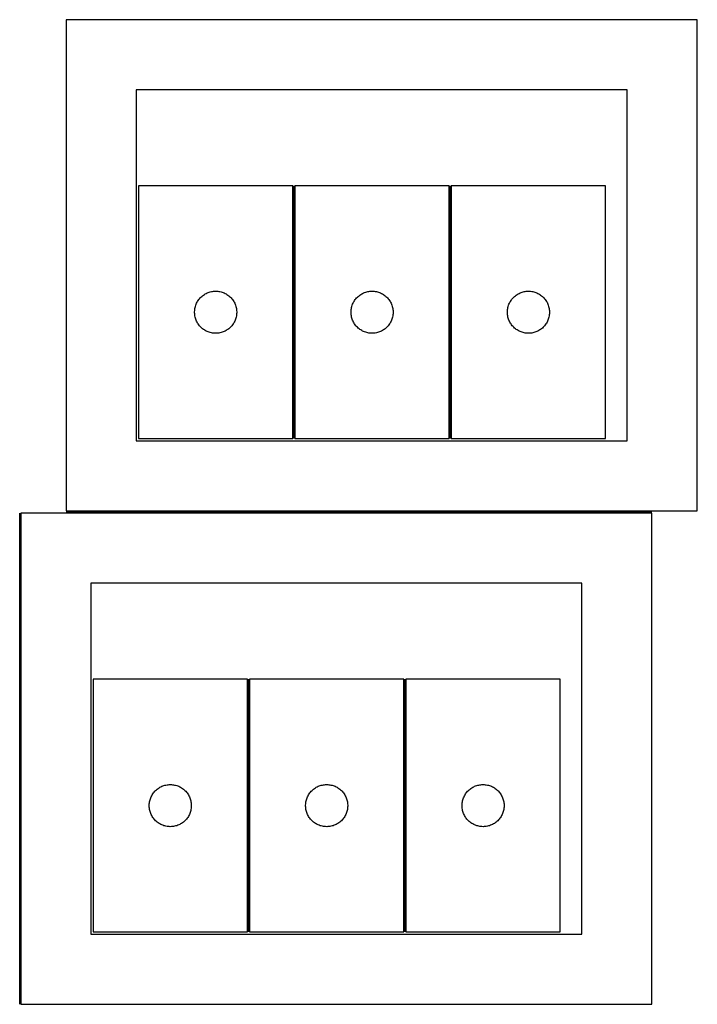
# Model space of a CAD drawing. Header units: millimetres. Extents: x 7 to 1493, y 7 to 2993.
# Tile 3 of 13: x 909 to 1392, y 7 to 708. Entities that reach past the tile are written whole.
import ezdxf

# ---------------------------------------------------------------- set-up
doc = ezdxf.new("R2010")
doc.units = ezdxf.units.MM
doc.layers.add('COMMON', color=5, linetype='CONTINUOUS', true_color=0x0000ff)
doc.layers.add('CUT', color=7, linetype='CONTINUOUS', true_color=0x000000)

msp = doc.modelspace()

# ---------------------------------------------------------------- linework, layer by layer
at = {"layer": 'COMMON'}
for p, q in [((1104.287343, 589.609833), (1104.287343, 409.609833)), ((1215.787344, 589.609833), (1215.787344, 409.609833)), ((908.799609, 6.524778), (908.799609, 356.524778)), ((1359.549609, 357.274779), (941.927599, 357.274779)), ((1071.93398, 238.085098), (1071.93398, 58.085098)), ((1183.433981, 238.085098), (1183.433981, 58.085098))]:
    msp.add_line(p, q, dxfattribs=at)
at = {"layer": 'CUT'}
for p, q in [((1391.927599, 708.024779), (941.927599, 708.024779)), ((941.927599, 708.024779), (941.927599, 358.024779)), ((1391.927599, 358.024779), (1391.927599, 708.024779)), ((1341.927599, 658.024779), (991.927599, 658.024779)), ((991.927599, 658.024779), (991.927599, 408.024779)), ((1341.927599, 408.024779), (1341.927599, 658.024779)), ((1103.537343, 589.609833), (993.537343, 589.609833)), ((993.537343, 589.609833), (993.537343, 409.609833)), ((1103.537343, 409.609833), (1103.537343, 589.609833)), ((1215.037344, 589.609833), (1105.037344, 589.609833)), ((1105.037344, 589.609833), (1105.037344, 409.609833)), ((1215.037344, 409.609833), (1215.037344, 589.609833)), ((1216.537345, 589.609833), (1216.537345, 409.609833)), ((1326.537345, 589.609833), (1216.537345, 589.609833)), ((1326.537345, 409.609833), (1326.537345, 589.609833)), ((1039.846026, 511.835258), (1040.4869, 512.266466)), ((1040.4869, 512.266466), (1041.149122, 512.664112)), ((1041.149122, 512.664112), (1041.830936, 513.027139)), ((1041.830936, 513.027139), (1042.530534, 513.354586)), ((1042.530534, 513.354586), (1043.246062, 513.645585)), ((1043.246062, 513.645585), (1043.97562, 513.899364)), ((1043.97562, 513.899364), (1044.717276, 514.115249)), ((1044.717276, 514.115249), (1045.469062, 514.292668)), ((1045.469062, 514.292668), (1046.228984, 514.431151)), ((1046.228984, 514.431151), (1046.995028, 514.530331)), ((1046.995028, 514.530331), (1047.765162, 514.589944)), ((1047.765162, 514.589944), (1048.537343, 514.609833)), ((1048.537343, 514.609833), (1049.309524, 514.589944)), ((1049.309524, 514.589944), (1050.079658, 514.530331)), ((1050.079658, 514.530331), (1050.845702, 514.431151)), ((1050.845702, 514.431151), (1051.605624, 514.292668)), ((1051.605624, 514.292668), (1052.35741, 514.115249)), ((1052.35741, 514.115249), (1053.099065, 513.899364)), ((1053.099065, 513.899364), (1053.828624, 513.645585)), ((1053.828624, 513.645585), (1054.544151, 513.354586)), ((1054.544151, 513.354586), (1055.24375, 513.027139)), ((1055.24375, 513.027139), (1055.925564, 512.664112)), ((1055.925564, 512.664112), (1056.587786, 512.266466)), ((1056.587786, 512.266466), (1057.228659, 511.835258)), ((1151.346027, 511.835258), (1151.986901, 512.266466)), ((1151.986901, 512.266466), (1152.649123, 512.664112)), ((1152.649123, 512.664112), (1153.330937, 513.027139)), ((1153.330937, 513.027139), (1154.030535, 513.354586)), ((1154.030535, 513.354586), (1154.746063, 513.645585)), ((1154.746063, 513.645585), (1155.475621, 513.899364)), ((1155.475621, 513.899364), (1156.217277, 514.115249)), ((1156.217277, 514.115249), (1156.969063, 514.292668)), ((1156.969063, 514.292668), (1157.728985, 514.431151)), ((1157.728985, 514.431151), (1158.495029, 514.530331)), ((1158.495029, 514.530331), (1159.265163, 514.589944)), ((1159.265163, 514.589944), (1160.037344, 514.609833)), ((1160.037344, 514.609833), (1160.809525, 514.589944)), ((1160.809525, 514.589944), (1161.579659, 514.530331)), ((1161.579659, 514.530331), (1162.345703, 514.431151)), ((1162.345703, 514.431151), (1163.105625, 514.292668)), ((1163.105625, 514.292668), (1163.857411, 514.115249)), ((1163.857411, 514.115249), (1164.599066, 513.899364)), ((1164.599066, 513.899364), (1165.328625, 513.645585)), ((1165.328625, 513.645585), (1166.044152, 513.354586)), ((1166.044152, 513.354586), (1166.743751, 513.027139)), ((1166.743751, 513.027139), (1167.425565, 512.664112)), ((1167.425565, 512.664112), (1168.087787, 512.266466)), ((1168.087787, 512.266466), (1168.72866, 511.835258)), ((1262.846028, 511.835258), (1263.486902, 512.266466)), ((1263.486902, 512.266466), (1264.149124, 512.664112)), ((1264.149124, 512.664112), (1264.830938, 513.027139)), ((1264.830938, 513.027139), (1265.530536, 513.354586)), ((1265.530536, 513.354586), (1266.246064, 513.645585)), ((1266.246064, 513.645585), (1266.975622, 513.899364)), ((1266.975622, 513.899364), (1267.717278, 514.115249)), ((1267.717278, 514.115249), (1268.469064, 514.292668)), ((1268.469064, 514.292668), (1269.228986, 514.431151)), ((1269.228986, 514.431151), (1269.99503, 514.530331)), ((1269.99503, 514.530331), (1270.765164, 514.589944)), ((1270.765164, 514.589944), (1271.537345, 514.609833)), ((1271.537345, 514.609833), (1272.309526, 514.589944)), ((1272.309526, 514.589944), (1273.07966, 514.530331)), ((1273.07966, 514.530331), (1273.845704, 514.431151)), ((1273.845704, 514.431151), (1274.605626, 514.292668)), ((1274.605626, 514.292668), (1275.357412, 514.115249)), ((1275.357412, 514.115249), (1276.099067, 513.899364)), ((1276.099067, 513.899364), (1276.828626, 513.645585)), ((1276.828626, 513.645585), (1277.544153, 513.354586)), ((1277.544153, 513.354586), (1278.243752, 513.027139)), ((1278.243752, 513.027139), (1278.925566, 512.664112)), ((1278.925566, 512.664112), (1279.587788, 512.266466)), ((1279.587788, 512.266466), (1280.228661, 511.835258)), ((1034.370004, 504.537969), (1034.642483, 505.260751)), ((1034.642483, 505.260751), (1034.951809, 505.968549)), ((1034.951809, 505.968549), (1035.297161, 506.659484)), ((1035.297161, 506.659484), (1035.677623, 507.331725)), ((1035.677623, 507.331725), (1036.092188, 507.983489)), ((1036.092188, 507.983489), (1036.539754, 508.613047)), ((1036.539754, 508.613047), (1037.019136, 509.218731)), ((1037.019136, 509.218731), (1037.529062, 509.798933)), ((1037.529062, 509.798933), (1038.068181, 510.352116)), ((1038.068181, 510.352116), (1038.635061, 510.876812)), ((1038.635061, 510.876812), (1039.228201, 511.37163)), ((1039.228201, 511.37163), (1039.846026, 511.835258)), ((1057.228659, 511.835258), (1057.846485, 511.37163)), ((1057.846485, 511.37163), (1058.439625, 510.876812)), ((1058.439625, 510.876812), (1059.006505, 510.352116)), ((1059.006505, 510.352116), (1059.545623, 509.798933)), ((1059.545623, 509.798933), (1060.05555, 509.218731)), ((1060.05555, 509.218731), (1060.534932, 508.613047)), ((1060.534932, 508.613047), (1060.982498, 507.983489)), ((1060.982498, 507.983489), (1061.397062, 507.331725)), ((1061.397062, 507.331725), (1061.777525, 506.659484)), ((1061.777525, 506.659484), (1062.122877, 505.968549)), ((1062.122877, 505.968549), (1062.432202, 505.260751)), ((1062.432202, 505.260751), (1062.704681, 504.537969)), ((1145.870005, 504.537969), (1146.142484, 505.260751)), ((1146.142484, 505.260751), (1146.45181, 505.968549)), ((1146.45181, 505.968549), (1146.797162, 506.659484)), ((1146.797162, 506.659484), (1147.177624, 507.331725)), ((1147.177624, 507.331725), (1147.592189, 507.983489)), ((1147.592189, 507.983489), (1148.039755, 508.613047)), ((1148.039755, 508.613047), (1148.519137, 509.218731)), ((1148.519137, 509.218731), (1149.029063, 509.798933)), ((1149.029063, 509.798933), (1149.568182, 510.352116)), ((1149.568182, 510.352116), (1150.135062, 510.876812)), ((1150.135062, 510.876812), (1150.728202, 511.37163)), ((1150.728202, 511.37163), (1151.346027, 511.835258)), ((1168.72866, 511.835258), (1169.346486, 511.37163)), ((1169.346486, 511.37163), (1169.939626, 510.876812)), ((1169.939626, 510.876812), (1170.506506, 510.352116)), ((1170.506506, 510.352116), (1171.045624, 509.798933)), ((1171.045624, 509.798933), (1171.555551, 509.218731)), ((1171.555551, 509.218731), (1172.034933, 508.613047)), ((1172.034933, 508.613047), (1172.482499, 507.983489)), ((1172.482499, 507.983489), (1172.897063, 507.331725)), ((1172.897063, 507.331725), (1173.277526, 506.659484)), ((1173.277526, 506.659484), (1173.622878, 505.968549)), ((1173.622878, 505.968549), (1173.932203, 505.260751)), ((1173.932203, 505.260751), (1174.204682, 504.537969)), ((1257.370006, 504.537969), (1257.642485, 505.260751)), ((1257.642485, 505.260751), (1257.951811, 505.968549)), ((1257.951811, 505.968549), (1258.297163, 506.659484)), ((1258.297163, 506.659484), (1258.677625, 507.331725)), ((1258.677625, 507.331725), (1259.09219, 507.983489)), ((1259.09219, 507.983489), (1259.539756, 508.613047)), ((1259.539756, 508.613047), (1260.019138, 509.218731)), ((1260.019138, 509.218731), (1260.529064, 509.798933)), ((1260.529064, 509.798933), (1261.068183, 510.352116)), ((1261.068183, 510.352116), (1261.635063, 510.876812)), ((1261.635063, 510.876812), (1262.228203, 511.37163)), ((1262.228203, 511.37163), (1262.846028, 511.835258)), ((1280.228661, 511.835258), (1280.846487, 511.37163)), ((1280.846487, 511.37163), (1281.439627, 510.876812)), ((1281.439627, 510.876812), (1282.006507, 510.352116)), ((1282.006507, 510.352116), (1282.545625, 509.798933)), ((1282.545625, 509.798933), (1283.055552, 509.218731)), ((1283.055552, 509.218731), (1283.534934, 508.613047)), ((1283.534934, 508.613047), (1283.9825, 507.983489)), ((1283.9825, 507.983489), (1284.397064, 507.331725)), ((1284.397064, 507.331725), (1284.777527, 506.659484)), ((1284.777527, 506.659484), (1285.122879, 505.968549)), ((1285.122879, 505.968549), (1285.432204, 505.260751)), ((1285.432204, 505.260751), (1285.704683, 504.537969)), ((1033.542316, 499.996052), (1033.58208, 500.767465)), ((1033.542316, 499.223614), (1033.542316, 499.996052)), ((1033.58208, 498.452201), (1033.542316, 499.223614)), ((1033.58208, 500.767465), (1033.661503, 501.535808)), ((1033.661503, 497.683858), (1033.58208, 498.452201)), ((1033.661503, 501.535808), (1033.780374, 502.299044)), ((1033.780374, 502.299044), (1033.938377, 503.055149)), ((1033.938377, 503.055149), (1034.135095, 503.802117)), ((1034.135095, 503.802117), (1034.370004, 504.537969)), ((1062.704681, 504.537969), (1062.939591, 503.802117)), ((1062.939591, 503.802117), (1063.136308, 503.055149)), ((1063.136308, 503.055149), (1063.294312, 502.299044)), ((1063.294312, 502.299044), (1063.413183, 501.535808)), ((1063.413183, 501.535808), (1063.492606, 500.767465)), ((1063.492606, 498.452201), (1063.413183, 497.683858)), ((1063.492606, 500.767465), (1063.53237, 499.996052)), ((1063.53237, 499.223614), (1063.492606, 498.452201)), ((1063.53237, 499.996052), (1063.53237, 499.223614)), ((1145.042317, 499.996052), (1145.082081, 500.767465)), ((1145.042317, 499.223614), (1145.042317, 499.996052)), ((1145.082081, 498.452201), (1145.042317, 499.223614)), ((1145.082081, 500.767465), (1145.161504, 501.535808)), ((1145.161504, 497.683858), (1145.082081, 498.452201)), ((1145.161504, 501.535808), (1145.280375, 502.299044)), ((1145.280375, 502.299044), (1145.438378, 503.055149)), ((1145.438378, 503.055149), (1145.635096, 503.802117)), ((1145.635096, 503.802117), (1145.870005, 504.537969)), ((1174.204682, 504.537969), (1174.439592, 503.802117)), ((1174.439592, 503.802117), (1174.636309, 503.055149)), ((1174.636309, 503.055149), (1174.794313, 502.299044)), ((1174.794313, 502.299044), (1174.913184, 501.535808)), ((1174.913184, 501.535808), (1174.992607, 500.767465)), ((1174.992607, 498.452201), (1174.913184, 497.683858)), ((1174.992607, 500.767465), (1175.032371, 499.996052)), ((1175.032371, 499.223614), (1174.992607, 498.452201)), ((1175.032371, 499.996052), (1175.032371, 499.223614)), ((1256.542318, 499.996052), (1256.582082, 500.767465)), ((1256.542318, 499.223614), (1256.542318, 499.996052)), ((1256.582082, 498.452201), (1256.542318, 499.223614)), ((1256.582082, 500.767465), (1256.661505, 501.535808)), ((1256.661505, 497.683858), (1256.582082, 498.452201)), ((1256.661505, 501.535808), (1256.780376, 502.299044)), ((1256.780376, 502.299044), (1256.938379, 503.055149)), ((1256.938379, 503.055149), (1257.135097, 503.802117)), ((1257.135097, 503.802117), (1257.370006, 504.537969)), ((1285.704683, 504.537969), (1285.939593, 503.802117)), ((1285.939593, 503.802117), (1286.13631, 503.055149)), ((1286.13631, 503.055149), (1286.294314, 502.299044)), ((1286.294314, 502.299044), (1286.413185, 501.535808)), ((1286.413185, 501.535808), (1286.492608, 500.767465)), ((1286.492608, 498.452201), (1286.413185, 497.683858)), ((1286.492608, 500.767465), (1286.532372, 499.996052)), ((1286.532372, 499.223614), (1286.492608, 498.452201)), ((1286.532372, 499.996052), (1286.532372, 499.223614)), ((1033.780374, 496.920622), (1033.661503, 497.683858)), ((1033.938377, 496.164517), (1033.780374, 496.920622)), ((1034.135095, 495.417548), (1033.938377, 496.164517)), ((1034.370004, 494.681697), (1034.135095, 495.417548)), ((1034.642483, 493.958914), (1034.370004, 494.681697)), ((1034.951809, 493.251117), (1034.642483, 493.958914)), ((1035.297161, 492.560182), (1034.951809, 493.251117)), ((1035.677623, 491.887941), (1035.297161, 492.560182)), ((1036.092188, 491.236177), (1035.677623, 491.887941)), ((1036.539754, 490.606619), (1036.092188, 491.236177)), ((1060.982498, 491.236177), (1060.534932, 490.606619)), ((1061.397062, 491.887941), (1060.982498, 491.236177)), ((1061.777525, 492.560182), (1061.397062, 491.887941)), ((1062.122877, 493.251117), (1061.777525, 492.560182)), ((1062.432202, 493.958914), (1062.122877, 493.251117)), ((1062.704681, 494.681697), (1062.432202, 493.958914)), ((1062.939591, 495.417548), (1062.704681, 494.681697)), ((1063.136308, 496.164517), (1062.939591, 495.417548)), ((1063.294312, 496.920622), (1063.136308, 496.164517)), ((1063.413183, 497.683858), (1063.294312, 496.920622)), ((1145.280375, 496.920622), (1145.161504, 497.683858)), ((1145.438378, 496.164517), (1145.280375, 496.920622)), ((1145.635096, 495.417548), (1145.438378, 496.164517)), ((1145.870005, 494.681697), (1145.635096, 495.417548)), ((1146.142484, 493.958914), (1145.870005, 494.681697)), ((1146.45181, 493.251117), (1146.142484, 493.958914)), ((1146.797162, 492.560182), (1146.45181, 493.251117)), ((1147.177624, 491.887941), (1146.797162, 492.560182)), ((1147.592189, 491.236177), (1147.177624, 491.887941)), ((1148.039755, 490.606619), (1147.592189, 491.236177)), ((1172.482499, 491.236177), (1172.034933, 490.606619)), ((1172.897063, 491.887941), (1172.482499, 491.236177)), ((1173.277526, 492.560182), (1172.897063, 491.887941)), ((1173.622878, 493.251117), (1173.277526, 492.560182)), ((1173.932203, 493.958914), (1173.622878, 493.251117)), ((1174.204682, 494.681697), (1173.932203, 493.958914)), ((1174.439592, 495.417548), (1174.204682, 494.681697)), ((1174.636309, 496.164517), (1174.439592, 495.417548)), ((1174.794313, 496.920622), (1174.636309, 496.164517)), ((1174.913184, 497.683858), (1174.794313, 496.920622)), ((1256.780376, 496.920622), (1256.661505, 497.683858)), ((1256.938379, 496.164517), (1256.780376, 496.920622)), ((1257.135097, 495.417548), (1256.938379, 496.164517)), ((1257.370006, 494.681697), (1257.135097, 495.417548)), ((1257.642485, 493.958914), (1257.370006, 494.681697)), ((1257.951811, 493.251117), (1257.642485, 493.958914)), ((1258.297163, 492.560182), (1257.951811, 493.251117)), ((1258.677625, 491.887941), (1258.297163, 492.560182)), ((1259.09219, 491.236177), (1258.677625, 491.887941)), ((1259.539756, 490.606619), (1259.09219, 491.236177)), ((1283.9825, 491.236177), (1283.534934, 490.606619)), ((1284.397064, 491.887941), (1283.9825, 491.236177)), ((1284.777527, 492.560182), (1284.397064, 491.887941)), ((1285.122879, 493.251117), (1284.777527, 492.560182)), ((1285.432204, 493.958914), (1285.122879, 493.251117)), ((1285.704683, 494.681697), (1285.432204, 493.958914)), ((1285.939593, 495.417548), (1285.704683, 494.681697)), ((1286.13631, 496.164517), (1285.939593, 495.417548)), ((1286.294314, 496.920622), (1286.13631, 496.164517)), ((1286.413185, 497.683858), (1286.294314, 496.920622)), ((1037.019136, 490.000935), (1036.539754, 490.606619)), ((1037.529062, 489.420733), (1037.019136, 490.000935)), ((1038.068181, 488.86755), (1037.529062, 489.420733)), ((1038.635061, 488.342854), (1038.068181, 488.86755)), ((1039.228201, 487.848036), (1038.635061, 488.342854)), ((1039.846026, 487.384408), (1039.228201, 487.848036)), ((1040.4869, 486.953199), (1039.846026, 487.384408)), ((1041.149122, 486.555554), (1040.4869, 486.953199)), ((1041.830936, 486.192527), (1041.149122, 486.555554)), ((1042.530534, 485.865079), (1041.830936, 486.192527)), ((1043.246062, 485.574081), (1042.530534, 485.865079)), ((1043.97562, 485.320302), (1043.246062, 485.574081)), ((1044.717276, 485.104417), (1043.97562, 485.320302)), ((1045.469062, 484.926998), (1044.717276, 485.104417)), ((1046.228984, 484.788514), (1045.469062, 484.926998)), ((1046.995028, 484.689335), (1046.228984, 484.788514)), ((1047.765162, 484.629722), (1046.995028, 484.689335)), ((1048.537343, 484.609833), (1047.765162, 484.629722)), ((1049.309524, 484.629722), (1048.537343, 484.609833)), ((1050.079658, 484.689335), (1049.309524, 484.629722)), ((1050.845702, 484.788514), (1050.079658, 484.689335)), ((1051.605624, 484.926998), (1050.845702, 484.788514)), ((1052.35741, 485.104417), (1051.605624, 484.926998)), ((1053.099065, 485.320302), (1052.35741, 485.104417)), ((1053.828624, 485.574081), (1053.099065, 485.320302)), ((1054.544151, 485.865079), (1053.828624, 485.574081)), ((1055.24375, 486.192527), (1054.544151, 485.865079)), ((1055.925564, 486.555554), (1055.24375, 486.192527)), ((1056.587786, 486.953199), (1055.925564, 486.555554)), ((1057.228659, 487.384408), (1056.587786, 486.953199)), ((1057.846485, 487.848036), (1057.228659, 487.384408)), ((1058.439625, 488.342854), (1057.846485, 487.848036)), ((1059.006505, 488.86755), (1058.439625, 488.342854)), ((1059.545623, 489.420733), (1059.006505, 488.86755)), ((1060.05555, 490.000935), (1059.545623, 489.420733)), ((1060.534932, 490.606619), (1060.05555, 490.000935)), ((1148.519137, 490.000935), (1148.039755, 490.606619)), ((1149.029063, 489.420733), (1148.519137, 490.000935)), ((1149.568182, 488.86755), (1149.029063, 489.420733)), ((1150.135062, 488.342854), (1149.568182, 488.86755)), ((1150.728202, 487.848036), (1150.135062, 488.342854)), ((1151.346027, 487.384408), (1150.728202, 487.848036)), ((1151.986901, 486.953199), (1151.346027, 487.384408)), ((1152.649123, 486.555554), (1151.986901, 486.953199)), ((1153.330937, 486.192527), (1152.649123, 486.555554)), ((1154.030535, 485.865079), (1153.330937, 486.192527)), ((1154.746063, 485.574081), (1154.030535, 485.865079)), ((1155.475621, 485.320302), (1154.746063, 485.574081)), ((1156.217277, 485.104417), (1155.475621, 485.320302)), ((1156.969063, 484.926998), (1156.217277, 485.104417)), ((1157.728985, 484.788514), (1156.969063, 484.926998)), ((1158.495029, 484.689335), (1157.728985, 484.788514)), ((1159.265163, 484.629722), (1158.495029, 484.689335)), ((1160.037344, 484.609833), (1159.265163, 484.629722)), ((1160.809525, 484.629722), (1160.037344, 484.609833)), ((1161.579659, 484.689335), (1160.809525, 484.629722)), ((1162.345703, 484.788514), (1161.579659, 484.689335)), ((1163.105625, 484.926998), (1162.345703, 484.788514)), ((1163.857411, 485.104417), (1163.105625, 484.926998)), ((1164.599066, 485.320302), (1163.857411, 485.104417)), ((1165.328625, 485.574081), (1164.599066, 485.320302)), ((1166.044152, 485.865079), (1165.328625, 485.574081)), ((1166.743751, 486.192527), (1166.044152, 485.865079)), ((1167.425565, 486.555554), (1166.743751, 486.192527)), ((1168.087787, 486.953199), (1167.425565, 486.555554)), ((1168.72866, 487.384408), (1168.087787, 486.953199)), ((1169.346486, 487.848036), (1168.72866, 487.384408)), ((1169.939626, 488.342854), (1169.346486, 487.848036)), ((1170.506506, 488.86755), (1169.939626, 488.342854)), ((1171.045624, 489.420733), (1170.506506, 488.86755)), ((1171.555551, 490.000935), (1171.045624, 489.420733)), ((1172.034933, 490.606619), (1171.555551, 490.000935)), ((1260.019138, 490.000935), (1259.539756, 490.606619)), ((1260.529064, 489.420733), (1260.019138, 490.000935)), ((1261.068183, 488.86755), (1260.529064, 489.420733)), ((1261.635063, 488.342854), (1261.068183, 488.86755)), ((1262.228203, 487.848036), (1261.635063, 488.342854)), ((1262.846028, 487.384408), (1262.228203, 487.848036)), ((1263.486902, 486.953199), (1262.846028, 487.384408)), ((1264.149124, 486.555554), (1263.486902, 486.953199)), ((1264.830938, 486.192527), (1264.149124, 486.555554)), ((1265.530536, 485.865079), (1264.830938, 486.192527)), ((1266.246064, 485.574081), (1265.530536, 485.865079)), ((1266.975622, 485.320302), (1266.246064, 485.574081)), ((1267.717278, 485.104417), (1266.975622, 485.320302)), ((1268.469064, 484.926998), (1267.717278, 485.104417)), ((1269.228986, 484.788514), (1268.469064, 484.926998)), ((1269.99503, 484.689335), (1269.228986, 484.788514)), ((1270.765164, 484.629722), (1269.99503, 484.689335)), ((1271.537345, 484.609833), (1270.765164, 484.629722)), ((1272.309526, 484.629722), (1271.537345, 484.609833)), ((1273.07966, 484.689335), (1272.309526, 484.629722)), ((1273.845704, 484.788514), (1273.07966, 484.689335)), ((1274.605626, 484.926998), (1273.845704, 484.788514)), ((1275.357412, 485.104417), (1274.605626, 484.926998)), ((1276.099067, 485.320302), (1275.357412, 485.104417)), ((1276.828626, 485.574081), (1276.099067, 485.320302)), ((1277.544153, 485.865079), (1276.828626, 485.574081)), ((1278.243752, 486.192527), (1277.544153, 485.865079)), ((1278.925566, 486.555554), (1278.243752, 486.192527)), ((1279.587788, 486.953199), (1278.925566, 486.555554)), ((1280.228661, 487.384408), (1279.587788, 486.953199)), ((1280.846487, 487.848036), (1280.228661, 487.384408)), ((1281.439627, 488.342854), (1280.846487, 487.848036)), ((1282.006507, 488.86755), (1281.439627, 488.342854)), ((1282.545625, 489.420733), (1282.006507, 488.86755)), ((1283.055552, 490.000935), (1282.545625, 489.420733)), ((1283.534934, 490.606619), (1283.055552, 490.000935)), ((991.927599, 408.024779), (1341.927599, 408.024779)), ((993.537343, 409.609833), (1103.537343, 409.609833)), ((1105.037344, 409.609833), (1215.037344, 409.609833)), ((1216.537345, 409.609833), (1326.537345, 409.609833)), ((941.927599, 358.024779), (1391.927599, 358.024779)), ((1359.549609, 356.524778), (909.549609, 356.524778)), ((909.549609, 356.524778), (909.549609, 6.524778)), ((1359.549609, 6.524778), (1359.549609, 356.524778)), ((1309.549609, 306.524778), (959.549609, 306.524778)), ((959.549609, 306.524778), (959.549609, 56.524778)), ((1309.549609, 56.524778), (1309.549609, 306.524778)), ((1071.18398, 238.085098), (961.18398, 238.085098)), ((961.18398, 238.085098), (961.18398, 58.085098)), ((1071.18398, 58.085098), (1071.18398, 238.085098)), ((1182.683981, 238.085098), (1072.683981, 238.085098)), ((1072.683981, 238.085098), (1072.683981, 58.085098)), ((1182.683981, 58.085098), (1182.683981, 238.085098)), ((1184.183982, 238.085098), (1184.183982, 58.085098)), ((1294.183982, 238.085098), (1184.183982, 238.085098)), ((1294.183982, 58.085098), (1294.183982, 238.085098)), ((1008.795759, 161.139377), (1009.477573, 161.502405)), ((1009.477573, 161.502405), (1010.177171, 161.829852)), ((1010.177171, 161.829852), (1010.892699, 162.120851)), ((1010.892699, 162.120851), (1011.622257, 162.374629)), ((1011.622257, 162.374629), (1012.363913, 162.590514)), ((1012.363913, 162.590514), (1013.115699, 162.767934)), ((1013.115699, 162.767934), (1013.875621, 162.906417)), ((1013.875621, 162.906417), (1014.641665, 163.005597)), ((1014.641665, 163.005597), (1015.411799, 163.06521)), ((1015.411799, 163.06521), (1016.18398, 163.085098)), ((1016.18398, 163.085098), (1016.956161, 163.06521)), ((1016.956161, 163.06521), (1017.726295, 163.005597)), ((1017.726295, 163.005597), (1018.492338, 162.906417)), ((1018.492338, 162.906417), (1019.252261, 162.767934)), ((1019.252261, 162.767934), (1020.004047, 162.590514)), ((1020.004047, 162.590514), (1020.745702, 162.374629)), ((1020.745702, 162.374629), (1021.475261, 162.120851)), ((1021.475261, 162.120851), (1022.190788, 161.829852)), ((1022.190788, 161.829852), (1022.890387, 161.502405)), ((1022.890387, 161.502405), (1023.572201, 161.139377)), ((1120.29576, 161.139377), (1120.977574, 161.502405)), ((1120.977574, 161.502405), (1121.677172, 161.829852)), ((1121.677172, 161.829852), (1122.3927, 162.120851)), ((1122.3927, 162.120851), (1123.122258, 162.374629)), ((1123.122258, 162.374629), (1123.863914, 162.590514)), ((1123.863914, 162.590514), (1124.6157, 162.767934)), ((1124.6157, 162.767934), (1125.375622, 162.906417)), ((1125.375622, 162.906417), (1126.141666, 163.005597)), ((1126.141666, 163.005597), (1126.9118, 163.06521)), ((1126.9118, 163.06521), (1127.683981, 163.085098)), ((1127.683981, 163.085098), (1128.456162, 163.06521)), ((1128.456162, 163.06521), (1129.226296, 163.005597)), ((1129.226296, 163.005597), (1129.992339, 162.906417)), ((1129.992339, 162.906417), (1130.752262, 162.767934)), ((1130.752262, 162.767934), (1131.504048, 162.590514)), ((1131.504048, 162.590514), (1132.245703, 162.374629)), ((1132.245703, 162.374629), (1132.975262, 162.120851)), ((1132.975262, 162.120851), (1133.690789, 161.829852)), ((1133.690789, 161.829852), (1134.390388, 161.502405)), ((1134.390388, 161.502405), (1135.072202, 161.139377)), ((1231.795761, 161.139377), (1232.477575, 161.502405)), ((1232.477575, 161.502405), (1233.177173, 161.829852)), ((1233.177173, 161.829852), (1233.892701, 162.120851)), ((1233.892701, 162.120851), (1234.622259, 162.374629)), ((1234.622259, 162.374629), (1235.363915, 162.590514)), ((1235.363915, 162.590514), (1236.115701, 162.767934)), ((1236.115701, 162.767934), (1236.875623, 162.906417)), ((1236.875623, 162.906417), (1237.641667, 163.005597)), ((1237.641667, 163.005597), (1238.411801, 163.06521)), ((1238.411801, 163.06521), (1239.183982, 163.085098)), ((1239.183982, 163.085098), (1239.956163, 163.06521)), ((1239.956163, 163.06521), (1240.726297, 163.005597)), ((1240.726297, 163.005597), (1241.49234, 162.906417)), ((1241.49234, 162.906417), (1242.252263, 162.767934)), ((1242.252263, 162.767934), (1243.004049, 162.590514)), ((1243.004049, 162.590514), (1243.745704, 162.374629)), ((1243.745704, 162.374629), (1244.475263, 162.120851)), ((1244.475263, 162.120851), (1245.19079, 161.829852)), ((1245.19079, 161.829852), (1245.890389, 161.502405)), ((1245.890389, 161.502405), (1246.572203, 161.139377)), ((1002.28912, 153.736017), (1002.598446, 154.443814)), ((1002.598446, 154.443814), (1002.943798, 155.13475)), ((1002.943798, 155.13475), (1003.32426, 155.80699)), ((1003.32426, 155.80699), (1003.738825, 156.458754)), ((1003.738825, 156.458754), (1004.186391, 157.088313)), ((1004.186391, 157.088313), (1004.665773, 157.693996)), ((1004.665773, 157.693996), (1005.175699, 158.274198)), ((1005.175699, 158.274198), (1005.714818, 158.827381)), ((1005.714818, 158.827381), (1006.281698, 159.352077)), ((1006.281698, 159.352077), (1006.874838, 159.846895)), ((1006.874838, 159.846895), (1007.492663, 160.310523)), ((1007.492663, 160.310523), (1008.133537, 160.741732)), ((1008.133537, 160.741732), (1008.795759, 161.139377)), ((1023.572201, 161.139377), (1024.234423, 160.741732)), ((1024.234423, 160.741732), (1024.875296, 160.310523)), ((1024.875296, 160.310523), (1025.493122, 159.846895)), ((1025.493122, 159.846895), (1026.086262, 159.352077)), ((1026.086262, 159.352077), (1026.653142, 158.827381)), ((1026.653142, 158.827381), (1027.19226, 158.274198)), ((1027.19226, 158.274198), (1027.702187, 157.693996)), ((1027.702187, 157.693996), (1028.181569, 157.088313)), ((1028.181569, 157.088313), (1028.629135, 156.458754)), ((1028.629135, 156.458754), (1029.043699, 155.80699)), ((1029.043699, 155.80699), (1029.424162, 155.13475)), ((1029.424162, 155.13475), (1029.769514, 154.443814)), ((1029.769514, 154.443814), (1030.078839, 153.736017)), ((1113.789121, 153.736017), (1114.098447, 154.443814)), ((1114.098447, 154.443814), (1114.443799, 155.13475)), ((1114.443799, 155.13475), (1114.824261, 155.80699)), ((1114.824261, 155.80699), (1115.238826, 156.458754)), ((1115.238826, 156.458754), (1115.686392, 157.088313)), ((1115.686392, 157.088313), (1116.165774, 157.693996)), ((1116.165774, 157.693996), (1116.6757, 158.274198)), ((1116.6757, 158.274198), (1117.214819, 158.827381)), ((1117.214819, 158.827381), (1117.781699, 159.352077)), ((1117.781699, 159.352077), (1118.374839, 159.846895)), ((1118.374839, 159.846895), (1118.992664, 160.310523)), ((1118.992664, 160.310523), (1119.633538, 160.741732)), ((1119.633538, 160.741732), (1120.29576, 161.139377)), ((1135.072202, 161.139377), (1135.734424, 160.741732)), ((1135.734424, 160.741732), (1136.375297, 160.310523)), ((1136.375297, 160.310523), (1136.993123, 159.846895)), ((1136.993123, 159.846895), (1137.586263, 159.352077)), ((1137.586263, 159.352077), (1138.153143, 158.827381)), ((1138.153143, 158.827381), (1138.692261, 158.274198)), ((1138.692261, 158.274198), (1139.202188, 157.693996)), ((1139.202188, 157.693996), (1139.68157, 157.088313)), ((1139.68157, 157.088313), (1140.129136, 156.458754)), ((1140.129136, 156.458754), (1140.5437, 155.80699)), ((1140.5437, 155.80699), (1140.924163, 155.13475)), ((1140.924163, 155.13475), (1141.269515, 154.443814)), ((1141.269515, 154.443814), (1141.57884, 153.736017)), ((1225.289122, 153.736017), (1225.598448, 154.443814)), ((1225.598448, 154.443814), (1225.9438, 155.13475)), ((1225.9438, 155.13475), (1226.324262, 155.80699)), ((1226.324262, 155.80699), (1226.738827, 156.458754)), ((1226.738827, 156.458754), (1227.186393, 157.088313)), ((1227.186393, 157.088313), (1227.665775, 157.693996)), ((1227.665775, 157.693996), (1228.175701, 158.274198)), ((1228.175701, 158.274198), (1228.71482, 158.827381)), ((1228.71482, 158.827381), (1229.2817, 159.352077)), ((1229.2817, 159.352077), (1229.87484, 159.846895)), ((1229.87484, 159.846895), (1230.492665, 160.310523)), ((1230.492665, 160.310523), (1231.133539, 160.741732)), ((1231.133539, 160.741732), (1231.795761, 161.139377)), ((1246.572203, 161.139377), (1247.234425, 160.741732)), ((1247.234425, 160.741732), (1247.875298, 160.310523)), ((1247.875298, 160.310523), (1248.493124, 159.846895)), ((1248.493124, 159.846895), (1249.086264, 159.352077)), ((1249.086264, 159.352077), (1249.653144, 158.827381)), ((1249.653144, 158.827381), (1250.192262, 158.274198)), ((1250.192262, 158.274198), (1250.702189, 157.693996)), ((1250.702189, 157.693996), (1251.181571, 157.088313)), ((1251.181571, 157.088313), (1251.629137, 156.458754)), ((1251.629137, 156.458754), (1252.043701, 155.80699)), ((1252.043701, 155.80699), (1252.424164, 155.13475)), ((1252.424164, 155.13475), (1252.769516, 154.443814)), ((1252.769516, 154.443814), (1253.078841, 153.736017)), ((1001.188953, 148.471317), (1001.228717, 149.24273)), ((1001.188953, 147.69888), (1001.188953, 148.471317)), ((1001.228717, 146.927466), (1001.188953, 147.69888)), ((1001.228717, 149.24273), (1001.30814, 150.011074)), ((1001.30814, 150.011074), (1001.427011, 150.77431)), ((1001.427011, 150.77431), (1001.585014, 151.530415)), ((1001.585014, 151.530415), (1001.781732, 152.277383)), ((1001.781732, 152.277383), (1002.016641, 153.013234)), ((1002.016641, 153.013234), (1002.28912, 153.736017)), ((1030.078839, 153.736017), (1030.351318, 153.013234)), ((1030.351318, 153.013234), (1030.586228, 152.277383)), ((1030.586228, 152.277383), (1030.782945, 151.530415)), ((1030.782945, 151.530415), (1030.940949, 150.77431)), ((1030.940949, 150.77431), (1031.05982, 150.011074)), ((1031.05982, 150.011074), (1031.139243, 149.24273)), ((1031.139243, 149.24273), (1031.179007, 148.471317)), ((1031.179007, 147.69888), (1031.139243, 146.927466)), ((1031.179007, 148.471317), (1031.179007, 147.69888)), ((1112.688954, 148.471317), (1112.728718, 149.24273)), ((1112.688954, 147.69888), (1112.688954, 148.471317)), ((1112.728718, 146.927466), (1112.688954, 147.69888)), ((1112.728718, 149.24273), (1112.808141, 150.011074)), ((1112.808141, 150.011074), (1112.927012, 150.77431)), ((1112.927012, 150.77431), (1113.085015, 151.530415)), ((1113.085015, 151.530415), (1113.281733, 152.277383)), ((1113.281733, 152.277383), (1113.516642, 153.013234)), ((1113.516642, 153.013234), (1113.789121, 153.736017)), ((1141.57884, 153.736017), (1141.851319, 153.013234)), ((1141.851319, 153.013234), (1142.086229, 152.277383)), ((1142.086229, 152.277383), (1142.282946, 151.530415)), ((1142.282946, 151.530415), (1142.44095, 150.77431)), ((1142.44095, 150.77431), (1142.559821, 150.011074)), ((1142.559821, 150.011074), (1142.639244, 149.24273)), ((1142.639244, 149.24273), (1142.679008, 148.471317)), ((1142.679008, 147.69888), (1142.639244, 146.927466)), ((1142.679008, 148.471317), (1142.679008, 147.69888)), ((1224.188955, 148.471317), (1224.228719, 149.24273)), ((1224.188955, 147.69888), (1224.188955, 148.471317)), ((1224.228719, 146.927466), (1224.188955, 147.69888)), ((1224.228719, 149.24273), (1224.308142, 150.011074)), ((1224.308142, 150.011074), (1224.427013, 150.77431)), ((1224.427013, 150.77431), (1224.585016, 151.530415)), ((1224.585016, 151.530415), (1224.781734, 152.277383)), ((1224.781734, 152.277383), (1225.016643, 153.013234)), ((1225.016643, 153.013234), (1225.289122, 153.736017)), ((1253.078841, 153.736017), (1253.35132, 153.013234)), ((1253.35132, 153.013234), (1253.58623, 152.277383)), ((1253.58623, 152.277383), (1253.782947, 151.530415)), ((1253.782947, 151.530415), (1253.940951, 150.77431)), ((1253.940951, 150.77431), (1254.059822, 150.011074)), ((1254.059822, 150.011074), (1254.139245, 149.24273)), ((1254.139245, 149.24273), (1254.179009, 148.471317)), ((1254.179009, 147.69888), (1254.139245, 146.927466)), ((1254.179009, 148.471317), (1254.179009, 147.69888)), ((1001.30814, 146.159123), (1001.228717, 146.927466)), ((1001.427011, 145.395887), (1001.30814, 146.159123)), ((1001.585014, 144.639782), (1001.427011, 145.395887)), ((1001.781732, 143.892814), (1001.585014, 144.639782)), ((1002.016641, 143.156963), (1001.781732, 143.892814)), ((1002.28912, 142.43418), (1002.016641, 143.156963)), ((1002.598446, 141.726383), (1002.28912, 142.43418)), ((1002.943798, 141.035447), (1002.598446, 141.726383)), ((1003.32426, 140.363206), (1002.943798, 141.035447)), ((1003.738825, 139.711443), (1003.32426, 140.363206)), ((1029.043699, 140.363206), (1028.629135, 139.711443)), ((1029.424162, 141.035447), (1029.043699, 140.363206)), ((1029.769514, 141.726383), (1029.424162, 141.035447)), ((1030.078839, 142.43418), (1029.769514, 141.726383)), ((1030.351318, 143.156963), (1030.078839, 142.43418)), ((1030.586228, 143.892814), (1030.351318, 143.156963)), ((1030.782945, 144.639782), (1030.586228, 143.892814)), ((1030.940949, 145.395887), (1030.782945, 144.639782)), ((1031.05982, 146.159123), (1030.940949, 145.395887)), ((1031.139243, 146.927466), (1031.05982, 146.159123)), ((1112.808141, 146.159123), (1112.728718, 146.927466)), ((1112.927012, 145.395887), (1112.808141, 146.159123)), ((1113.085015, 144.639782), (1112.927012, 145.395887)), ((1113.281733, 143.892814), (1113.085015, 144.639782)), ((1113.516642, 143.156963), (1113.281733, 143.892814)), ((1113.789121, 142.43418), (1113.516642, 143.156963)), ((1114.098447, 141.726383), (1113.789121, 142.43418)), ((1114.443799, 141.035447), (1114.098447, 141.726383)), ((1114.824261, 140.363206), (1114.443799, 141.035447)), ((1115.238826, 139.711443), (1114.824261, 140.363206)), ((1140.5437, 140.363206), (1140.129136, 139.711443)), ((1140.924163, 141.035447), (1140.5437, 140.363206)), ((1141.269515, 141.726383), (1140.924163, 141.035447)), ((1141.57884, 142.43418), (1141.269515, 141.726383)), ((1141.851319, 143.156963), (1141.57884, 142.43418)), ((1142.086229, 143.892814), (1141.851319, 143.156963)), ((1142.282946, 144.639782), (1142.086229, 143.892814)), ((1142.44095, 145.395887), (1142.282946, 144.639782)), ((1142.559821, 146.159123), (1142.44095, 145.395887)), ((1142.639244, 146.927466), (1142.559821, 146.159123)), ((1224.308142, 146.159123), (1224.228719, 146.927466)), ((1224.427013, 145.395887), (1224.308142, 146.159123)), ((1224.585016, 144.639782), (1224.427013, 145.395887)), ((1224.781734, 143.892814), (1224.585016, 144.639782)), ((1225.016643, 143.156963), (1224.781734, 143.892814)), ((1225.289122, 142.43418), (1225.016643, 143.156963)), ((1225.598448, 141.726383), (1225.289122, 142.43418)), ((1225.9438, 141.035447), (1225.598448, 141.726383)), ((1226.324262, 140.363206), (1225.9438, 141.035447)), ((1226.738827, 139.711443), (1226.324262, 140.363206)), ((1252.043701, 140.363206), (1251.629137, 139.711443)), ((1252.424164, 141.035447), (1252.043701, 140.363206)), ((1252.769516, 141.726383), (1252.424164, 141.035447)), ((1253.078841, 142.43418), (1252.769516, 141.726383)), ((1253.35132, 143.156963), (1253.078841, 142.43418)), ((1253.58623, 143.892814), (1253.35132, 143.156963)), ((1253.782947, 144.639782), (1253.58623, 143.892814)), ((1253.940951, 145.395887), (1253.782947, 144.639782)), ((1254.059822, 146.159123), (1253.940951, 145.395887)), ((1254.139245, 146.927466), (1254.059822, 146.159123)), ((1004.186391, 139.081884), (1003.738825, 139.711443)), ((1004.665773, 138.476201), (1004.186391, 139.081884)), ((1005.175699, 137.895998), (1004.665773, 138.476201)), ((1005.714818, 137.342816), (1005.175699, 137.895998)), ((1006.281698, 136.818119), (1005.714818, 137.342816)), ((1006.874838, 136.323301), (1006.281698, 136.818119)), ((1007.492663, 135.859673), (1006.874838, 136.323301)), ((1008.133537, 135.428465), (1007.492663, 135.859673)), ((1008.795759, 135.03082), (1008.133537, 135.428465)), ((1009.477573, 134.667792), (1008.795759, 135.03082)), ((1010.177171, 134.340345), (1009.477573, 134.667792)), ((1010.892699, 134.049346), (1010.177171, 134.340345)), ((1011.622257, 133.795568), (1010.892699, 134.049346)), ((1012.363913, 133.579683), (1011.622257, 133.795568)), ((1013.115699, 133.402263), (1012.363913, 133.579683)), ((1013.875621, 133.26378), (1013.115699, 133.402263)), ((1019.252261, 133.402263), (1018.492338, 133.26378)), ((1020.004047, 133.579683), (1019.252261, 133.402263)), ((1020.745702, 133.795568), (1020.004047, 133.579683)), ((1021.475261, 134.049346), (1020.745702, 133.795568)), ((1022.190788, 134.340345), (1021.475261, 134.049346)), ((1022.890387, 134.667792), (1022.190788, 134.340345)), ((1023.572201, 135.03082), (1022.890387, 134.667792)), ((1024.234423, 135.428465), (1023.572201, 135.03082)), ((1024.875296, 135.859673), (1024.234423, 135.428465)), ((1025.493122, 136.323301), (1024.875296, 135.859673)), ((1026.086262, 136.818119), (1025.493122, 136.323301)), ((1026.653142, 137.342816), (1026.086262, 136.818119)), ((1027.19226, 137.895998), (1026.653142, 137.342816)), ((1027.702187, 138.476201), (1027.19226, 137.895998)), ((1028.181569, 139.081884), (1027.702187, 138.476201)), ((1028.629135, 139.711443), (1028.181569, 139.081884)), ((1115.686392, 139.081884), (1115.238826, 139.711443)), ((1116.165774, 138.476201), (1115.686392, 139.081884)), ((1116.6757, 137.895998), (1116.165774, 138.476201)), ((1117.214819, 137.342816), (1116.6757, 137.895998)), ((1117.781699, 136.818119), (1117.214819, 137.342816)), ((1118.374839, 136.323301), (1117.781699, 136.818119)), ((1118.992664, 135.859673), (1118.374839, 136.323301)), ((1119.633538, 135.428465), (1118.992664, 135.859673)), ((1120.29576, 135.03082), (1119.633538, 135.428465)), ((1120.977574, 134.667792), (1120.29576, 135.03082)), ((1121.677172, 134.340345), (1120.977574, 134.667792)), ((1122.3927, 134.049346), (1121.677172, 134.340345)), ((1123.122258, 133.795568), (1122.3927, 134.049346)), ((1123.863914, 133.579683), (1123.122258, 133.795568)), ((1124.6157, 133.402263), (1123.863914, 133.579683)), ((1125.375622, 133.26378), (1124.6157, 133.402263)), ((1130.752262, 133.402263), (1129.992339, 133.26378)), ((1131.504048, 133.579683), (1130.752262, 133.402263)), ((1132.245703, 133.795568), (1131.504048, 133.579683)), ((1132.975262, 134.049346), (1132.245703, 133.795568)), ((1133.690789, 134.340345), (1132.975262, 134.049346)), ((1134.390388, 134.667792), (1133.690789, 134.340345)), ((1135.072202, 135.03082), (1134.390388, 134.667792)), ((1135.734424, 135.428465), (1135.072202, 135.03082)), ((1136.375297, 135.859673), (1135.734424, 135.428465)), ((1136.993123, 136.323301), (1136.375297, 135.859673)), ((1137.586263, 136.818119), (1136.993123, 136.323301)), ((1138.153143, 137.342816), (1137.586263, 136.818119)), ((1138.692261, 137.895998), (1138.153143, 137.342816)), ((1139.202188, 138.476201), (1138.692261, 137.895998)), ((1139.68157, 139.081884), (1139.202188, 138.476201)), ((1140.129136, 139.711443), (1139.68157, 139.081884)), ((1227.186393, 139.081884), (1226.738827, 139.711443)), ((1227.665775, 138.476201), (1227.186393, 139.081884)), ((1228.175701, 137.895998), (1227.665775, 138.476201)), ((1228.71482, 137.342816), (1228.175701, 137.895998)), ((1229.2817, 136.818119), (1228.71482, 137.342816)), ((1229.87484, 136.323301), (1229.2817, 136.818119)), ((1230.492665, 135.859673), (1229.87484, 136.323301)), ((1231.133539, 135.428465), (1230.492665, 135.859673)), ((1231.795761, 135.03082), (1231.133539, 135.428465)), ((1232.477575, 134.667792), (1231.795761, 135.03082)), ((1233.177173, 134.340345), (1232.477575, 134.667792)), ((1233.892701, 134.049346), (1233.177173, 134.340345)), ((1234.622259, 133.795568), (1233.892701, 134.049346)), ((1235.363915, 133.579683), (1234.622259, 133.795568)), ((1236.115701, 133.402263), (1235.363915, 133.579683)), ((1236.875623, 133.26378), (1236.115701, 133.402263)), ((1242.252263, 133.402263), (1241.49234, 133.26378)), ((1243.004049, 133.579683), (1242.252263, 133.402263)), ((1243.745704, 133.795568), (1243.004049, 133.579683)), ((1244.475263, 134.049346), (1243.745704, 133.795568)), ((1245.19079, 134.340345), (1244.475263, 134.049346)), ((1245.890389, 134.667792), (1245.19079, 134.340345)), ((1246.572203, 135.03082), (1245.890389, 134.667792)), ((1247.234425, 135.428465), (1246.572203, 135.03082)), ((1247.875298, 135.859673), (1247.234425, 135.428465)), ((1248.493124, 136.323301), (1247.875298, 135.859673)), ((1249.086264, 136.818119), (1248.493124, 136.323301)), ((1249.653144, 137.342816), (1249.086264, 136.818119)), ((1250.192262, 137.895998), (1249.653144, 137.342816)), ((1250.702189, 138.476201), (1250.192262, 137.895998)), ((1251.181571, 139.081884), (1250.702189, 138.476201)), ((1251.629137, 139.711443), (1251.181571, 139.081884)), ((1014.641665, 133.1646), (1013.875621, 133.26378)), ((1015.411799, 133.104987), (1014.641665, 133.1646)), ((1016.18398, 133.085098), (1015.411799, 133.104987)), ((1016.956161, 133.104987), (1016.18398, 133.085098)), ((1017.726295, 133.1646), (1016.956161, 133.104987)), ((1018.492338, 133.26378), (1017.726295, 133.1646)), ((1126.141666, 133.1646), (1125.375622, 133.26378)), ((1126.9118, 133.104987), (1126.141666, 133.1646)), ((1127.683981, 133.085098), (1126.9118, 133.104987)), ((1128.456162, 133.104987), (1127.683981, 133.085098)), ((1129.226296, 133.1646), (1128.456162, 133.104987)), ((1129.992339, 133.26378), (1129.226296, 133.1646)), ((1237.641667, 133.1646), (1236.875623, 133.26378)), ((1238.411801, 133.104987), (1237.641667, 133.1646)), ((1239.183982, 133.085098), (1238.411801, 133.104987)), ((1239.956163, 133.104987), (1239.183982, 133.085098)), ((1240.726297, 133.1646), (1239.956163, 133.104987)), ((1241.49234, 133.26378), (1240.726297, 133.1646)), ((959.549609, 56.524778), (1309.549609, 56.524778)), ((961.18398, 58.085098), (1071.18398, 58.085098)), ((1072.683981, 58.085098), (1182.683981, 58.085098)), ((1184.183982, 58.085098), (1294.183982, 58.085098)), ((909.549609, 6.524778), (1359.549609, 6.524778))]:
    msp.add_line(p, q, dxfattribs=at)

doc.saveas('drawing.dxf')
